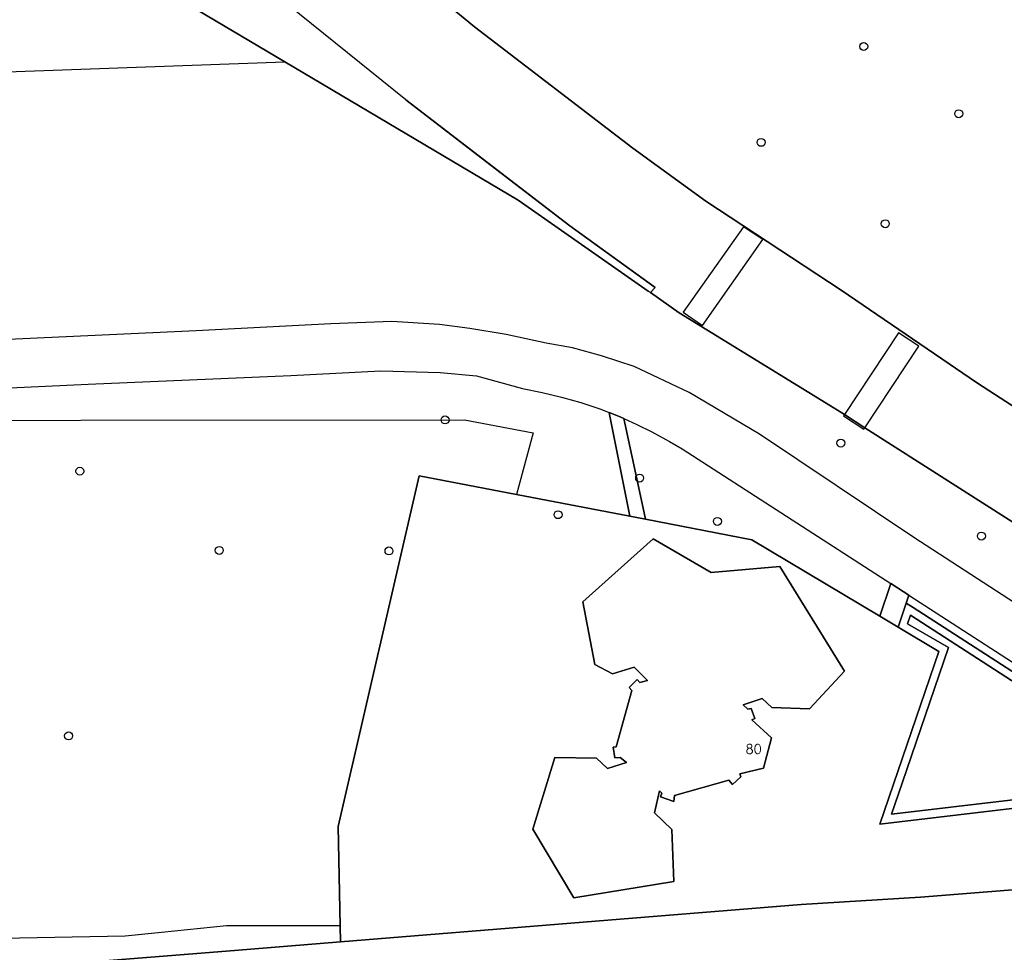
# Model space of a CAD drawing. Header units: metres. Extents: x 108000 to 109000, y 423000 to 423600.
# Tile 52 of 88: x 108657 to 108719, y 423094 to 423153. Entities that reach past the tile are written whole.
import ezdxf

# ---------------------------------------------------------------- set-up
doc = ezdxf.new("R2010")
doc.units = ezdxf.units.M
doc.header["$MEASUREMENT"] = 0
for name, color, linetype in [('Erf', 10, 'Continuous'), ('groenvoorziening', 10, 'Continuous'), ('Huisnummers', 10, 'Continuous'), ('onverhard', 10, 'Continuous'), ('open verharding', 10, 'Continuous'), ('pand', 10, 'Continuous'), ('rijbaan lokale weg', 10, 'Continuous'), ('vegetatieobject', 10, 'Continuous'), ('Wegmarkering', 10, 'Continuous')]:
    doc.layers.add(name, color=color, linetype=linetype)
doc.styles.get("Standard").update_dxf_attribs({"font": 'txt.shx'})

msp = doc.modelspace()

# ---------------------------------------------------------------- linework, layer by layer
at = {"layer": 'Erf', "color": 52, "true_color": 0xd2d200}
for points in [[(108719.41, 423103.369), (108710.731, 423102.334), (108714.456, 423113.197), (108711.888, 423114.731), (108710.739, 423115.418), (108702.685, 423120.229), (108695.992, 423121.513), (108694.999, 423121.704), (108687.884, 423123.069), (108681.752, 423124.245), (108676.652, 423102.179), (108676.78, 423095.928), (108676.8, 423094.928), (108705.793, 423097.277), (108713.299, 423097.741), (108719.883, 423098.254), (108719.75, 423099.691), (108719.41, 423103.369)], [(108702.14, 423109.834), (108702.432, 423109.569), (108702.645, 423109.606), (108702.881, 423108.98), (108702.681, 423108.906), (108703.915, 423107.764), (108703.41, 423105.865), (108701.922, 423105.493), (108701.996, 423105.318), (108701.47, 423104.832), (108701.233, 423105.107), (108697.818, 423104.128), (108697.78, 423103.753), (108696.943, 423104.042), (108697.018, 423104.292), (108696.87, 423104.419), (108696.563, 423103.036), (108697.641, 423101.993), (108697.777, 423098.72), (108691.482, 423097.702), (108688.903, 423102.008), (108690.28, 423106.536), (108692.899, 423106.476), (108693.606, 423105.841), (108694.789, 423106.202), (108694.399, 423106.537), (108694.062, 423106.513), (108693.951, 423107.176), (108694.138, 423107.188), (108695.123, 423110.737), (108694.973, 423110.925), (108695.474, 423111.424), (108695.636, 423111.236), (108696.113, 423111.38), (108695.274, 423112.217), (108693.914, 423111.795), (108692.813, 423112.384), (108692.042, 423116.321), (108696.469, 423120.276), (108700.117, 423118.175), (108704.442, 423118.54), (108708.516, 423111.959), (108706.31, 423109.59), (108703.949, 423109.681), (108703.335, 423110.239), (108702.14, 423109.834)]]:
    msp.add_lwpolyline(points, dxfattribs=at)
at = {"layer": 'groenvoorziening', "color": 3}
for p, q in [((108640.586, 423149.096), (108673.304, 423150.299)), ((108711.432, 423117.465), (108712.567, 423116.733))]:
    msp.add_line(p, q, dxfattribs=at)
for points in [[(108672.488, 423163.346), (108673.355, 423162.565), (108681.238, 423155.792), (108685.23, 423152.493), (108695.198, 423144.865), (108699.79, 423141.528), (108708.301, 423135.929), (108716.886, 423130.068), (108737.815, 423116.523), (108748.348, 423109.981), (108759.581, 423103.088), (108760.818, 423102.76), (108761.768, 423102.77), (108762.431, 423103.156), (108763.182, 423103.454), (108764.047, 423104.302), (108764.163, 423104.426)], [(108673.304, 423150.299), (108663.421, 423156.164), (108663.088, 423156.365), (108662.093, 423156.9), (108661.063, 423157.363), (108660.002, 423157.753), (108658.917, 423158.066), (108658.368, 423158.157), (108657.234, 423158.284), (108656.094, 423158.332), (108654.954, 423158.299), (108653.818, 423158.187), (108652.694, 423157.995), (108651.585, 423157.725), (108650.498, 423157.378), (108649.438, 423156.956), (108648.411, 423156.46), (108647.42, 423155.894), (108647.035, 423155.618), (108646.074, 423154.86), (108645.165, 423154.04), (108644.315, 423153.168), (108640.586, 423149.096)], [(108908.06, 423000), (108903.546, 423002.839), (108886.308, 423015.634), (108873.495, 423024.193), (108867.456, 423028.225), (108848.959, 423039.748), (108839.924, 423045.376), (108814.838, 423061.195), (108793.321, 423074.392), (108771.668, 423088.039), (108758.502, 423096.403), (108748.33, 423102.865), (108740.854, 423107.473), (108735.606, 423110.82), (108709.801, 423127.277), (108708.513, 423128.099), (108707.37, 423128.828), (108698.122, 423134.503), (108696.307, 423135.773), (108696.163, 423135.874), (108687.974, 423141.594), (108673.304, 423150.299)], [(108733.635, 423106.902), (108712.873, 423120.361), (108703.177, 423126.863), (108698.746, 423129.5), (108695.288, 423131.121), (108693.227, 423131.802), (108691.391, 423132.294), (108689.741, 423132.586), (108687.23, 423133.142), (108684.931, 423133.511), (108683.031, 423133.778), (108680.032, 423133.948), (108676.194, 423133.807), (108667.717, 423133.378), (108654.052, 423132.749), (108651.789, 423132.567), (108648.177, 423132.863), (108645.179, 423133.446), (108642.918, 423134.027), (108640.247, 423134.812), (108637.305, 423136.528)], [(108653.282, 423129.662), (108660.921, 423130.018), (108673.673, 423130.549), (108679.336, 423130.861), (108683.061, 423130.751), (108685.361, 423130.546), (108688.244, 423129.736), (108689.485, 423129.499), (108690.714, 423129.206), (108691.928, 423128.857), (108693.125, 423128.453), (108693.714, 423128.223)], [(108687.884, 423123.069), (108694.999, 423121.704), (108694.978, 423121.809), (108693.736, 423128.107), (108693.714, 423128.223)], [(108693.714, 423128.223), (108694.302, 423127.994), (108694.63, 423127.849)], [(108631.49, 423091.57), (108631.158, 423091.667), (108618.065, 423095.512), (108636.258, 423127.73), (108684.602, 423127.77), (108688.923, 423126.944), (108687.884, 423123.069)], [(108694.63, 423127.849), (108695.457, 423127.483), (108696.401, 423127.017), (108697.51, 423126.411), (108698.299, 423125.938), (108711.432, 423117.465)], [(108694.63, 423127.849), (108695.969, 423121.619), (108695.992, 423121.513), (108702.685, 423120.229), (108710.739, 423115.418), (108711.432, 423117.465)], [(108676.78, 423095.928), (108676.652, 423102.179), (108681.752, 423124.245), (108687.884, 423123.069)], [(108712.567, 423116.733), (108712.401, 423116.244), (108712.832, 423115.963), (108724.609, 423108.368)], [(108712.567, 423116.733), (108724.896, 423108.778), (108725.695, 423108.171), (108726.334, 423107.631)], [(108724.322, 423107.959), (108712.67, 423115.476), (108712.49, 423114.941), (108715.061, 423113.442), (108712.14, 423104.903), (108711.473, 423102.956), (108719.3, 423103.889)], [(108647.459, 423096.173), (108646.889, 423096.541), (108644.818, 423093.332), (108645.623, 423092.438), (108670.119, 423094.387), (108676.8, 423094.928), (108676.78, 423095.928)], [(108676.78, 423095.928), (108672.768, 423095.928), (108669.613, 423095.928), (108665.523, 423095.514), (108663.252, 423095.283), (108655.472, 423095.132), (108650.48, 423095.479), (108647.459, 423096.173)]]:
    msp.add_lwpolyline(points, dxfattribs=at)
at = {"layer": 'onverhard', "color": 255}
for points in [[(108724.609, 423108.368), (108712.832, 423115.963), (108712.401, 423116.244), (108711.888, 423114.731), (108714.456, 423113.197), (108710.731, 423102.334), (108719.41, 423103.369)], [(108719.3, 423103.889), (108711.473, 423102.956), (108712.14, 423104.903), (108715.061, 423113.442), (108712.49, 423114.941), (108712.67, 423115.476), (108724.322, 423107.959)]]:
    msp.add_lwpolyline(points, dxfattribs=at)
at = {"layer": 'open verharding', "color": 255}
for points in [[(108694.63, 423127.849), (108694.302, 423127.994), (108693.714, 423128.223), (108693.736, 423128.107), (108694.978, 423121.809), (108694.999, 423121.704), (108695.992, 423121.513), (108695.969, 423121.619), (108694.63, 423127.849)], [(108712.567, 423116.733), (108711.432, 423117.465), (108710.739, 423115.418), (108711.888, 423114.731), (108712.401, 423116.244), (108712.567, 423116.733)]]:
    msp.add_lwpolyline(points, dxfattribs=at)
at = {"layer": 'pand', "color": 1}
msp.add_lwpolyline([(108702.14, 423109.834), (108703.335, 423110.239), (108703.949, 423109.681), (108706.31, 423109.59), (108708.516, 423111.959), (108704.442, 423118.54), (108700.117, 423118.175), (108696.469, 423120.276), (108692.042, 423116.321), (108692.813, 423112.384), (108693.914, 423111.795), (108695.274, 423112.217), (108696.113, 423111.38), (108695.636, 423111.236), (108695.474, 423111.424), (108694.973, 423110.925), (108695.123, 423110.737), (108694.138, 423107.188), (108693.951, 423107.176), (108694.062, 423106.513), (108694.399, 423106.537), (108694.789, 423106.202), (108693.606, 423105.841), (108692.899, 423106.476), (108690.28, 423106.536), (108688.903, 423102.008), (108691.482, 423097.702), (108697.777, 423098.72), (108697.641, 423101.993), (108696.563, 423103.036), (108696.87, 423104.419), (108697.018, 423104.292), (108696.943, 423104.042), (108697.78, 423103.753), (108697.818, 423104.128), (108701.233, 423105.107), (108701.47, 423104.832), (108701.996, 423105.318), (108701.922, 423105.493), (108703.41, 423105.865), (108703.915, 423107.764), (108702.681, 423108.906), (108702.881, 423108.98), (108702.645, 423109.606), (108702.432, 423109.569), (108702.14, 423109.834)], dxfattribs=at)
at = {"layer": 'rijbaan lokale weg', "color": 255}
for points in [[(108737.815, 423116.523), (108716.886, 423130.068), (108708.301, 423135.929), (108699.79, 423141.528), (108695.198, 423144.865), (108685.23, 423152.493), (108681.238, 423155.792), (108673.355, 423162.565), (108672.488, 423163.346), (108669.008, 423166.481)], [(108696.307, 423135.773), (108696.598, 423136.106), (108696.517, 423136.165), (108691.225, 423139.985), (108680.911, 423147.899), (108669.796, 423156.878), (108664.539, 423161.536)], [(108663.421, 423156.164), (108673.304, 423150.299), (108687.974, 423141.594), (108696.163, 423135.874), (108696.307, 423135.773)], [(108696.307, 423135.773), (108698.122, 423134.503), (108707.37, 423128.828), (108708.513, 423128.099), (108709.801, 423127.277), (108735.606, 423110.82), (108740.854, 423107.473), (108748.33, 423102.865), (108758.502, 423096.403), (108771.668, 423088.039), (108793.321, 423074.392), (108814.838, 423061.195), (108839.924, 423045.376), (108848.959, 423039.748), (108867.456, 423028.225), (108873.495, 423024.193), (108886.308, 423015.634), (108903.546, 423002.839), (108908.06, 423000)], [(108719.883, 423098.254), (108713.299, 423097.741), (108705.793, 423097.277), (108676.8, 423094.928), (108670.119, 423094.387), (108645.623, 423092.438)]]:
    msp.add_lwpolyline(points, dxfattribs=at)
at = {"layer": 'vegetatieobject', "color": 3}
for centre in [(108709.727, 423151.257), (108715.71, 423147.027), (108703.27, 423145.228), (108711.083, 423140.107), (108683.379, 423127.764), (108708.287, 423126.308), (108660.392, 423124.542), (108695.625, 423124.105), (108690.492, 423121.803), (108700.517, 423121.38), (108717.135, 423120.459), (108669.169, 423119.553), (108679.848, 423119.52), (108659.683, 423107.888)]:
    msp.add_circle(centre, 0.25, dxfattribs=at)
at = {"layer": 'Wegmarkering', "color": 255}
for points in [[(108680.911, 423147.899), (108669.795, 423156.877), (108657.682, 423168.061)], [(108680.911, 423147.899), (108685.649, 423144.252), (108691.225, 423139.985), (108696.598, 423136.106)], [(108703.375, 423139.121), (108702.154, 423139.921), (108698.372, 423134.549), (108699.576, 423133.705), (108703.375, 423139.121)], [(108709.801, 423127.277), (108713.192, 423132.397), (108711.918, 423133.241), (108708.513, 423128.099), (108708.458, 423128.017), (108709.732, 423127.173), (108709.801, 423127.277)]]:
    msp.add_lwpolyline(points, dxfattribs=at)

# ---------------------------------------------------------------- texts
at = {"layer": 'Huisnummers', "color": 255}
msp.add_text('80', height=0.6, dxfattribs=at).set_placement((108702.284, 423106.762))

doc.saveas('drawing.dxf')
